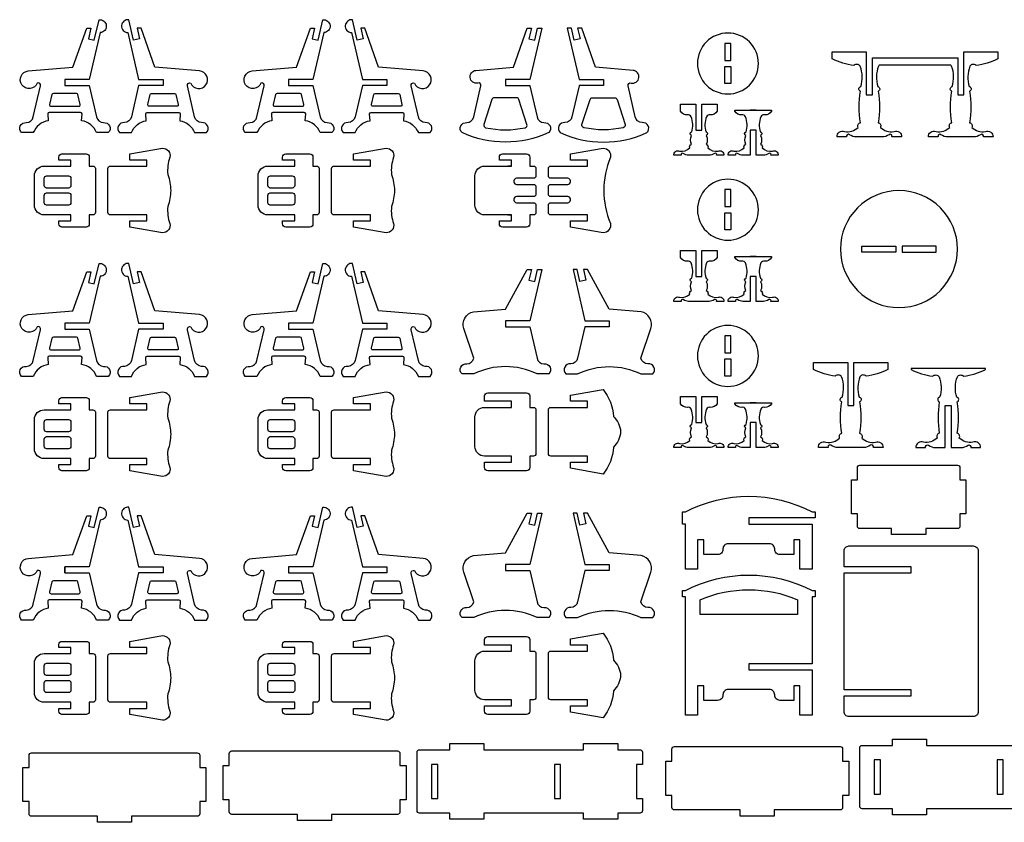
# Model space of a CAD drawing. Extents: x 4766 to 4935, y 1478 to 1584.
# Tile 1 of 4: x 4766 to 4847, y 1478 to 1544. Entities that reach past the tile are written whole.
import ezdxf

# ---------------------------------------------------------------- set-up
doc = ezdxf.new("R2010")
doc.units = 0
doc.header["$MEASUREMENT"] = 0
doc.layers.add('LAYER1', color=18, linetype='CONTINUOUS')

msp = doc.modelspace()

# ---------------------------------------------------------------- linework, layer by layer
at = {"layer": 'LAYER1'}
for points in [[(4769.879, 1538.453), (4769.879, 1538.203), (4771.879, 1538.203), (4772.475, 1535.639, 0.343544), (4773.044, 1535.16, -0.729626), (4773.439, 1534.339), (4772.475, 1534.339, 0.693778), (4772.475, 1534.339, 0.271498), (4771.249, 1535.311), (4771.286, 1535.892, 0.394231), (4771.167, 1536.003), (4768.592, 1536.003, 0.394231), (4768.473, 1535.892), (4768.51, 1535.311, 0.271498), (4767.284, 1534.339), (4766.32, 1534.339, -0.729626), (4766.715, 1535.16, 0.343544), (4767.284, 1535.639), (4767.871, 1538.168, 0.616854), (4767.606, 1538.407, -0.585378), (4766.356, 1538.257, -0.585378), (4766.879, 1539.402), (4770.54, 1539.709), (4771.67, 1542.903), (4772.005, 1542.903), (4771.805, 1542.042), (4772.293, 1541.929), (4772.681, 1543.604, -0.427759), (4773.279, 1543.124, -0.427759), (4772.772, 1542.549), (4771.879, 1538.703), (4769.879, 1538.703)], [(4777.93, 1538.453), (4777.93, 1538.203), (4775.93, 1538.203), (4775.334, 1535.639, -0.343544), (4774.765, 1535.16, 0.729626), (4774.37, 1534.339), (4775.334, 1534.339, -0.693778), (4775.334, 1534.339, -0.271498), (4776.56, 1535.311), (4776.523, 1535.892, -0.394231), (4776.642, 1536.003), (4779.217, 1536.003, -0.394231), (4779.336, 1535.892), (4779.299, 1535.311, -0.271498), (4780.525, 1534.339), (4781.489, 1534.339, 0.729626), (4781.094, 1535.16, -0.343544), (4780.525, 1535.639), (4779.938, 1538.168, -0.616854), (4780.204, 1538.407, 0.585378), (4781.453, 1538.257, 0.585378), (4780.93, 1539.402), (4777.269, 1539.709), (4776.139, 1542.903), (4775.804, 1542.903), (4776.004, 1542.042), (4775.516, 1541.929), (4775.128, 1543.604, 0.427759), (4774.53, 1543.124, 0.427759), (4775.037, 1542.549), (4775.93, 1538.703), (4777.93, 1538.703)], [(4788.233, 1538.453), (4788.233, 1538.203), (4790.233, 1538.203), (4790.828, 1535.639, 0.343544), (4791.397, 1535.16, -0.729626), (4791.793, 1534.339), (4790.828, 1534.339, 0.693778), (4790.828, 1534.339, 0.271498), (4789.602, 1535.311), (4789.64, 1535.892, 0.394231), (4789.52, 1536.003), (4786.946, 1536.003, 0.394231), (4786.826, 1535.892), (4786.864, 1535.311, 0.271498), (4785.638, 1534.339), (4784.673, 1534.339, -0.729626), (4785.069, 1535.16, 0.343544), (4785.638, 1535.639), (4786.225, 1538.168, 0.616854), (4785.959, 1538.407, -0.585378), (4784.71, 1538.257, -0.585378), (4785.232, 1539.402), (4788.894, 1539.709), (4790.023, 1542.903), (4790.359, 1542.903), (4790.159, 1542.042), (4790.646, 1541.929), (4791.035, 1543.604, -0.427759), (4791.632, 1543.124, -0.427759), (4791.126, 1542.549), (4790.233, 1538.703), (4788.233, 1538.703)], [(4796.283, 1538.453), (4796.283, 1538.203), (4794.283, 1538.203), (4793.688, 1535.639, -0.343544), (4793.119, 1535.16, 0.729626), (4792.723, 1534.339), (4793.688, 1534.339, -0.693778), (4793.688, 1534.339, -0.271498), (4794.914, 1535.311), (4794.876, 1535.892, -0.394231), (4794.996, 1536.003), (4797.57, 1536.003, -0.394231), (4797.69, 1535.892), (4797.652, 1535.311, -0.271498), (4798.878, 1534.339), (4799.843, 1534.339, 0.729626), (4799.447, 1535.16, -0.343544), (4798.878, 1535.639), (4798.291, 1538.168, -0.616854), (4798.557, 1538.407, 0.585378), (4799.806, 1538.257, 0.585378), (4799.284, 1539.402), (4795.622, 1539.709), (4794.493, 1542.903), (4794.157, 1542.903), (4794.357, 1542.042), (4793.87, 1541.929), (4793.481, 1543.604, 0.427759), (4792.884, 1543.124, 0.427759), (4793.39, 1542.549), (4794.283, 1538.703), (4796.283, 1538.703)], [(4809.582, 1534.339, -0.216684), (4802.463, 1534.339, -0.729626), (4802.858, 1535.16, 0.343544), (4803.427, 1535.639), (4804.014, 1538.168, 0.616854), (4803.749, 1538.407, -0.432644), (4803.122, 1538.853, -0.432644), (4803.605, 1539.451), (4806.684, 1539.709), (4807.813, 1542.903), (4808.149, 1542.903), (4807.949, 1542.042), (4808.436, 1541.929), (4808.662, 1542.903), (4808.998, 1542.903), (4808.023, 1538.703), (4806.023, 1538.703), (4806.023, 1538.203), (4808.024, 1538.203, 0.04526), (4808.031, 1538.168), (4808.618, 1535.639, 0.343544), (4809.187, 1535.16, -0.729626)], [(4810.513, 1534.339, 0.216684), (4817.632, 1534.339, 0.729626), (4817.237, 1535.16, -0.343544), (4816.668, 1535.639), (4816.081, 1538.168, -0.616854), (4816.347, 1538.407, 0.432644), (4816.974, 1538.853, 0.432644), (4816.49, 1539.451), (4813.412, 1539.709), (4812.283, 1542.903), (4811.947, 1542.903), (4812.147, 1542.042), (4811.66, 1541.929), (4811.434, 1542.903), (4811.098, 1542.903), (4812.073, 1538.703), (4814.073, 1538.703), (4814.073, 1538.203), (4812.071, 1538.203, -0.04526), (4812.064, 1538.168), (4811.477, 1535.639, -0.343544), (4810.909, 1535.16, 0.729626)], [(4824.275, 1542.514, 0.414214), (4821.775, 1540.014, 0.414214), (4824.275, 1537.514, 0.414214), (4826.775, 1540.014, 0.414214)], [(4842.563, 1539.865), (4836.694, 1539.865, 0.076649), (4836.627, 1539.789, 0.169376), (4836.581, 1538.118, -0.755968), (4836.608, 1537.733, -0.0823), (4836.608, 1535.157, -0.497317), (4836.786, 1534.77, 0.242348), (4837.907, 1534.427, -0.570657), (4838.528, 1533.985), (4837.739, 1533.985, 0.75881), (4837.502, 1534.172, -0.158853), (4836.928, 1533.985), (4834.828, 1533.985, -0.158853), (4834.255, 1534.172, 0.75881), (4834.018, 1533.985), (4833.228, 1533.985, -0.570657), (4833.85, 1534.427, 0.242348), (4834.971, 1534.77, -0.497317), (4835.148, 1535.157, -0.0823), (4835.148, 1537.733, -0.755968), (4835.175, 1538.118, 0.169376), (4835.13, 1539.789, 0.480983), (4834.611, 1539.844, -0.082494), (4832.828, 1540.385), (4832.828, 1540.965), (4835.628, 1540.965), (4835.628, 1537.435), (4836.128, 1537.435), (4836.128, 1540.465), (4843.128, 1540.465), (4843.128, 1537.435), (4843.628, 1537.435), (4843.628, 1540.965), (4846.428, 1540.965), (4846.428, 1540.385, -0.082494), (4844.645, 1539.844, 0.480983), (4844.127, 1539.789, 0.169376), (4844.081, 1538.118, -0.755968), (4844.108, 1537.733, -0.0823), (4844.108, 1535.157, -0.497317), (4844.286, 1534.77, 0.242348), (4845.407, 1534.427, -0.570657), (4846.028, 1533.985), (4845.239, 1533.985, 0.75881), (4845.002, 1534.172, -0.158853), (4844.428, 1533.985), (4842.328, 1533.985, -0.158853), (4841.755, 1534.172, 0.75881), (4841.518, 1533.985), (4840.728, 1533.985, -0.570657), (4841.35, 1534.427, 0.242348), (4842.471, 1534.77, -0.497317), (4842.648, 1535.157, -0.0823), (4842.648, 1537.733, -0.755968), (4842.675, 1538.118, 0.169376), (4842.63, 1539.789, 0.076649)], [(4769.879, 1537.556), (4768.932, 1537.556, 0.348878), (4768.815, 1537.463), (4768.627, 1536.651, 0.482714), (4768.743, 1536.503), (4771.016, 1536.503, 0.216532), (4771.106, 1536.545, 0.240993), (4771.132, 1536.651), (4770.944, 1537.463, 0.348878), (4770.827, 1537.556)], [(4777.93, 1537.556), (4778.877, 1537.556, -0.348878), (4778.994, 1537.463), (4779.183, 1536.651, -0.482714), (4779.066, 1536.503), (4776.793, 1536.503, -0.216532), (4776.703, 1536.545, -0.240993), (4776.677, 1536.651), (4776.865, 1537.463, -0.348878), (4776.982, 1537.556)], [(4788.233, 1537.556), (4787.286, 1537.556, 0.348878), (4787.169, 1537.463), (4786.98, 1536.651, 0.482714), (4787.097, 1536.503), (4789.369, 1536.503, 0.216532), (4789.46, 1536.545, 0.240993), (4789.486, 1536.651), (4789.297, 1537.463, 0.348878), (4789.181, 1537.556)], [(4796.283, 1537.556), (4797.231, 1537.556, -0.348878), (4797.347, 1537.463), (4797.536, 1536.651, -0.482714), (4797.419, 1536.503), (4795.147, 1536.503, -0.216532), (4795.057, 1536.545, -0.240993), (4795.03, 1536.651), (4795.219, 1537.463, -0.348878), (4795.336, 1537.556)], [(4807.792, 1534.999), (4807.128, 1537.065, 0.325785), (4806.938, 1537.203), (4805.108, 1537.203, 0.325785), (4804.917, 1537.065), (4804.253, 1534.999, 0.442618), (4804.401, 1534.743, 0.107932), (4807.644, 1534.743, 0.442618)], [(4812.303, 1534.999), (4812.967, 1537.065, -0.325785), (4813.158, 1537.203), (4814.988, 1537.203, -0.325785), (4815.178, 1537.065), (4815.842, 1534.999, -0.442618), (4815.694, 1534.743, -0.107932), (4812.451, 1534.743, -0.442618)], [(4823.392, 1536.094, -0.301445), (4822.828, 1535.794, 0.346418), (4822.516, 1535.647, 0.169376), (4822.482, 1534.394, -0.755968), (4822.503, 1534.105, -0.217136), (4822.503, 1533.373, -0.497317), (4822.635, 1533.083, 0.242348), (4823.476, 1532.826, -0.570657), (4823.942, 1532.494), (4823.35, 1532.494, 0.75881), (4823.173, 1532.634, -0.158853), (4822.742, 1532.494), (4821.042, 1532.494, -0.158853), (4820.612, 1532.634, 0.75881), (4820.435, 1532.494), (4819.842, 1532.494, -0.570657), (4820.308, 1532.826, 0.242348), (4821.149, 1533.083, -0.497317), (4821.282, 1533.373, -0.217136), (4821.282, 1534.105, -0.755968), (4821.303, 1534.394, 0.169376), (4821.269, 1535.647, 0.346418), (4820.957, 1535.794, -0.301445), (4820.392, 1536.094), (4820.392, 1536.674), (4821.642, 1536.674), (4821.642, 1534.544), (4822.142, 1534.544), (4822.142, 1536.674), (4823.392, 1536.674)], [(4827.851, 1536.094, -0.301445), (4827.286, 1535.794, 0.346418), (4826.975, 1535.647, 0.169376), (4826.94, 1534.394, -0.755968), (4826.961, 1534.105, -0.217136), (4826.961, 1533.373, -0.497317), (4827.094, 1533.083, 0.242348), (4827.935, 1532.826, -0.570657), (4828.401, 1532.494), (4827.809, 1532.494, 0.75881), (4827.631, 1532.634, -0.158853), (4827.201, 1532.494), (4826.601, 1532.494), (4826.601, 1534.544), (4826.101, 1534.544), (4826.101, 1532.494), (4825.501, 1532.494, -0.158853), (4825.07, 1532.634, 0.75881), (4824.893, 1532.494), (4824.301, 1532.494, -0.570657), (4824.767, 1532.826, 0.242348), (4825.608, 1533.083, -0.497317), (4825.741, 1533.373, -0.217136), (4825.741, 1534.105, -0.755968), (4825.761, 1534.394, 0.169376), (4825.727, 1535.647, 0.346418), (4825.415, 1535.794, -0.301445), (4824.851, 1536.094), (4824.851, 1536.174), (4827.851, 1536.174)], [(4768.165, 1531.592), (4770.379, 1531.592), (4770.379, 1532.092), (4769.379, 1532.092), (4769.379, 1532.33, -0.414214), (4769.641, 1532.592), (4771.618, 1532.592, -0.414214), (4771.879, 1532.33), (4771.879, 1531.592), (4772.179, 1531.592, -0.414214), (4772.379, 1531.392), (4772.379, 1527.792, -0.414214), (4772.179, 1527.592), (4771.879, 1527.592), (4771.879, 1526.853, -0.414214), (4771.618, 1526.592), (4769.641, 1526.592, -0.414214), (4769.379, 1526.853), (4769.379, 1527.092), (4770.379, 1527.092), (4770.379, 1527.592), (4768.165, 1527.592, -0.414214), (4767.379, 1528.377), (4767.379, 1530.806, -0.414214)], [(4773.408, 1529.592), (4773.408, 1531.392, -0.414214), (4773.608, 1531.592), (4776.608, 1531.592), (4776.608, 1532.091), (4775.208, 1532.091), (4775.208, 1532.591), (4777.894, 1533.064, -0.480696), (4778.495, 1532.313, 0.114725), (4778.323, 1530.908, -0.088383), (4778.56, 1529.592, -0.088383), (4778.323, 1528.275, 0.114725), (4778.495, 1526.87, -0.480696), (4777.894, 1526.119), (4775.208, 1526.592), (4775.208, 1527.092), (4776.608, 1527.092), (4776.608, 1527.592), (4773.608, 1527.592, -0.414214), (4773.408, 1527.792)], [(4786.518, 1531.592), (4788.733, 1531.592), (4788.733, 1532.092), (4787.733, 1532.092), (4787.733, 1532.33, -0.414214), (4787.995, 1532.592), (4789.971, 1532.592, -0.414214), (4790.233, 1532.33), (4790.233, 1531.592), (4790.533, 1531.592, -0.414214), (4790.733, 1531.392), (4790.733, 1527.792, -0.414214), (4790.533, 1527.592), (4790.233, 1527.592), (4790.233, 1526.853, -0.414214), (4789.971, 1526.592), (4787.995, 1526.592, -0.414214), (4787.733, 1526.853), (4787.733, 1527.092), (4788.733, 1527.092), (4788.733, 1527.592), (4786.518, 1527.592, -0.414214), (4785.733, 1528.377), (4785.733, 1530.806, -0.414214)], [(4791.761, 1529.592), (4791.761, 1531.392, -0.414214), (4791.961, 1531.592), (4794.961, 1531.592), (4794.961, 1532.091), (4793.561, 1532.091), (4793.561, 1532.591), (4796.248, 1533.064, -0.480696), (4796.848, 1532.313, 0.114725), (4796.676, 1530.908, -0.088383), (4796.913, 1529.592, -0.088383), (4796.676, 1528.275, 0.114725), (4796.848, 1526.87, -0.480696), (4796.248, 1526.119), (4793.561, 1526.592), (4793.561, 1527.092), (4794.961, 1527.092), (4794.961, 1527.592), (4791.961, 1527.592, -0.414214), (4791.761, 1527.792)], [(4808.523, 1531.392), (4808.523, 1530.792, -0.414214), (4808.323, 1530.592), (4806.923, 1530.592, 0.414214), (4806.723, 1530.392), (4806.723, 1530.292, 0.414214), (4806.923, 1530.092), (4808.323, 1530.092, -0.414214), (4808.523, 1529.892), (4808.523, 1529.592), (4808.523, 1529.292, -0.414214), (4808.323, 1529.092), (4806.923, 1529.092, 0.414214), (4806.723, 1528.892), (4806.723, 1528.792, 0.414214), (4806.923, 1528.592), (4808.323, 1528.592, -0.414214), (4808.523, 1528.392), (4808.523, 1527.792, -0.414214), (4808.323, 1527.592), (4808.023, 1527.592), (4808.023, 1526.853, -0.414214), (4807.761, 1526.592), (4805.784, 1526.592, -0.414214), (4805.523, 1526.853), (4805.523, 1527.092), (4806.523, 1527.092), (4806.523, 1527.592), (4804.308, 1527.592, -0.414214), (4803.523, 1528.377), (4803.523, 1530.806, -0.414214), (4804.308, 1531.592), (4806.523, 1531.592), (4806.523, 1532.092), (4805.523, 1532.092), (4805.523, 1532.33, -0.414214), (4805.784, 1532.592), (4807.761, 1532.592, -0.414214), (4808.023, 1532.33), (4808.023, 1531.592), (4808.323, 1531.592, -0.414214)], [(4814.638, 1526.87, -0.480696), (4814.037, 1526.119), (4811.351, 1526.592), (4811.351, 1527.092), (4812.751, 1527.092), (4812.751, 1527.592), (4809.751, 1527.592, -0.414214), (4809.551, 1527.792), (4809.551, 1528.392, -0.414214), (4809.751, 1528.592), (4811.151, 1528.592, 0.414214), (4811.351, 1528.792), (4811.351, 1528.892, 0.414214), (4811.151, 1529.092), (4809.751, 1529.092, -0.414214), (4809.551, 1529.292), (4809.551, 1529.592), (4809.551, 1529.892, -0.414214), (4809.751, 1530.092), (4811.151, 1530.092, 0.414214), (4811.351, 1530.292), (4811.351, 1530.392, 0.414214), (4811.151, 1530.592), (4809.751, 1530.592, -0.414214), (4809.551, 1530.792), (4809.551, 1531.392, -0.414214), (4809.751, 1531.592), (4812.751, 1531.592), (4812.751, 1532.091), (4811.351, 1532.091), (4811.351, 1532.591), (4814.037, 1533.064, -0.480696), (4814.638, 1532.313, 0.200144)], [(4770.379, 1530.592), (4770.379, 1529.992, -0.414214), (4770.179, 1529.792), (4768.379, 1529.792, -0.414214), (4768.179, 1529.992), (4768.179, 1530.592, -0.414214), (4768.379, 1530.792), (4770.179, 1530.792, -0.414214)], [(4788.733, 1530.592), (4788.733, 1529.992, -0.414214), (4788.533, 1529.792), (4786.733, 1529.792, -0.414214), (4786.533, 1529.992), (4786.533, 1530.592, -0.414214), (4786.733, 1530.792), (4788.533, 1530.792, -0.414214)], [(4824.275, 1530.514, 0.414214), (4821.775, 1528.014, 0.414214), (4824.275, 1525.514, 0.414214), (4826.775, 1528.014, 0.414214)], [(4770.379, 1529.192), (4770.379, 1528.592, -0.414214), (4770.179, 1528.392), (4768.379, 1528.392, -0.414214), (4768.179, 1528.592), (4768.179, 1529.192, -0.414214), (4768.379, 1529.392), (4770.179, 1529.392, -0.414214)], [(4788.733, 1529.192), (4788.733, 1528.592, -0.414214), (4788.533, 1528.392), (4786.733, 1528.392, -0.414214), (4786.533, 1528.592), (4786.533, 1529.192, -0.414214), (4786.733, 1529.392), (4788.533, 1529.392, -0.414214)], [(4838.311, 1529.582, 0.414214), (4833.511, 1524.782, 0.414214), (4838.311, 1519.982, 0.414214), (4843.111, 1524.782, 0.414214)], [(4823.392, 1524.094, -0.301445), (4822.828, 1523.794, 0.346418), (4822.516, 1523.647, 0.169376), (4822.482, 1522.394, -0.755968), (4822.503, 1522.105, -0.217136), (4822.503, 1521.373, -0.497317), (4822.635, 1521.083, 0.242348), (4823.476, 1520.826, -0.570657), (4823.942, 1520.494), (4823.35, 1520.494, 0.75881), (4823.173, 1520.634, -0.158853), (4822.742, 1520.494), (4821.042, 1520.494, -0.158853), (4820.612, 1520.634, 0.75881), (4820.435, 1520.494), (4819.842, 1520.494, -0.570657), (4820.308, 1520.826, 0.242348), (4821.149, 1521.083, -0.497317), (4821.282, 1521.373, -0.217136), (4821.282, 1522.105, -0.755968), (4821.303, 1522.394, 0.169376), (4821.269, 1523.647, 0.346418), (4820.957, 1523.794, -0.301445), (4820.392, 1524.094), (4820.392, 1524.674), (4821.642, 1524.674), (4821.642, 1522.544), (4822.142, 1522.544), (4822.142, 1524.674), (4823.392, 1524.674)], [(4769.879, 1518.453), (4769.879, 1518.203), (4771.879, 1518.203), (4772.475, 1515.639, 0.343544), (4773.044, 1515.16, -0.729626), (4773.439, 1514.339), (4772.475, 1514.339, 0.693778), (4772.475, 1514.339, 0.271498), (4771.249, 1515.311), (4771.286, 1515.892, 0.394231), (4771.167, 1516.003), (4768.592, 1516.003, 0.394231), (4768.473, 1515.892), (4768.51, 1515.311, 0.271498), (4767.284, 1514.339), (4766.32, 1514.339, -0.729626), (4766.715, 1515.16, 0.343544), (4767.284, 1515.639), (4767.871, 1518.168, 0.616854), (4767.606, 1518.407, -0.585378), (4766.356, 1518.257, -0.585378), (4766.879, 1519.402), (4770.54, 1519.709), (4771.67, 1522.903), (4772.005, 1522.903), (4771.805, 1522.042), (4772.293, 1521.929), (4772.681, 1523.604, -0.427759), (4773.279, 1523.124, -0.427759), (4772.772, 1522.549), (4771.879, 1518.703), (4769.879, 1518.703)], [(4777.93, 1518.453), (4777.93, 1518.203), (4775.93, 1518.203), (4775.334, 1515.639, -0.343544), (4774.765, 1515.16, 0.729626), (4774.37, 1514.339), (4775.334, 1514.339, -0.693778), (4775.334, 1514.339, -0.271498), (4776.56, 1515.311), (4776.523, 1515.892, -0.394231), (4776.642, 1516.003), (4779.217, 1516.003, -0.394231), (4779.336, 1515.892), (4779.299, 1515.311, -0.271498), (4780.525, 1514.339), (4781.489, 1514.339, 0.729626), (4781.094, 1515.16, -0.343544), (4780.525, 1515.639), (4779.938, 1518.168, -0.616854), (4780.204, 1518.407, 0.585378), (4781.453, 1518.257, 0.585378), (4780.93, 1519.402), (4777.269, 1519.709), (4776.139, 1522.903), (4775.804, 1522.903), (4776.004, 1522.042), (4775.516, 1521.929), (4775.128, 1523.604, 0.427759), (4774.53, 1523.124, 0.427759), (4775.037, 1522.549), (4775.93, 1518.703), (4777.93, 1518.703)], [(4788.233, 1518.453), (4788.233, 1518.203), (4790.233, 1518.203), (4790.828, 1515.639, 0.343544), (4791.397, 1515.16, -0.729626), (4791.793, 1514.339), (4790.828, 1514.339, 0.693778), (4790.828, 1514.339, 0.271498), (4789.602, 1515.311), (4789.64, 1515.892, 0.394231), (4789.52, 1516.003), (4786.946, 1516.003, 0.394231), (4786.826, 1515.892), (4786.864, 1515.311, 0.271498), (4785.638, 1514.339), (4784.673, 1514.339, -0.729626), (4785.069, 1515.16, 0.343544), (4785.638, 1515.639), (4786.225, 1518.168, 0.616854), (4785.959, 1518.407, -0.585378), (4784.71, 1518.257, -0.585378), (4785.232, 1519.402), (4788.894, 1519.709), (4790.023, 1522.903), (4790.359, 1522.903), (4790.159, 1522.042), (4790.646, 1521.929), (4791.035, 1523.604, -0.427759), (4791.632, 1523.124, -0.427759), (4791.126, 1522.549), (4790.233, 1518.703), (4788.233, 1518.703)], [(4796.283, 1518.453), (4796.283, 1518.203), (4794.283, 1518.203), (4793.688, 1515.639, -0.343544), (4793.119, 1515.16, 0.729626), (4792.723, 1514.339), (4793.688, 1514.339, -0.693778), (4793.688, 1514.339, -0.271498), (4794.914, 1515.311), (4794.876, 1515.892, -0.394231), (4794.996, 1516.003), (4797.57, 1516.003, -0.394231), (4797.69, 1515.892), (4797.652, 1515.311, -0.271498), (4798.878, 1514.339), (4799.843, 1514.339, 0.729626), (4799.447, 1515.16, -0.343544), (4798.878, 1515.639), (4798.291, 1518.168, -0.616854), (4798.557, 1518.407, 0.585378), (4799.806, 1518.257, 0.585378), (4799.284, 1519.402), (4795.622, 1519.709), (4794.493, 1522.903), (4794.157, 1522.903), (4794.357, 1522.042), (4793.87, 1521.929), (4793.481, 1523.604, 0.427759), (4792.884, 1523.124, 0.427759), (4793.39, 1522.549), (4794.283, 1518.703), (4796.283, 1518.703)], [(4827.851, 1524.094, -0.301445), (4827.286, 1523.794, 0.346418), (4826.975, 1523.647, 0.169376), (4826.94, 1522.394, -0.755968), (4826.961, 1522.105, -0.217136), (4826.961, 1521.373, -0.497317), (4827.094, 1521.083, 0.242348), (4827.935, 1520.826, -0.570657), (4828.401, 1520.494), (4827.809, 1520.494, 0.75881), (4827.631, 1520.634, -0.158853), (4827.201, 1520.494), (4826.601, 1520.494), (4826.601, 1522.544), (4826.101, 1522.544), (4826.101, 1520.494), (4825.501, 1520.494, -0.158853), (4825.07, 1520.634, 0.75881), (4824.893, 1520.494), (4824.301, 1520.494, -0.570657), (4824.767, 1520.826, 0.242348), (4825.608, 1521.083, -0.497317), (4825.741, 1521.373, -0.217136), (4825.741, 1522.105, -0.755968), (4825.761, 1522.394, 0.169376), (4825.727, 1523.647, 0.346418), (4825.415, 1523.794, -0.301445), (4824.851, 1524.094), (4824.851, 1524.174), (4827.851, 1524.174)], [(4806.023, 1518.653), (4806.023, 1518.403), (4808.023, 1518.403), (4808.618, 1515.839, 0.343544), (4809.187, 1515.36, -0.729626), (4809.582, 1514.539), (4808.618, 1514.539, 0.230289), (4803.427, 1514.539), (4802.463, 1514.539, -0.729626), (4802.858, 1515.36, 0.343544), (4803.427, 1515.839), (4802.618, 1518.261, -0.456332), (4803.399, 1519.634), (4806.023, 1519.853), (4807.813, 1523.103), (4808.149, 1523.103), (4807.949, 1522.242), (4808.436, 1522.129), (4808.662, 1523.103), (4808.998, 1523.103), (4808.023, 1518.903), (4806.023, 1518.903)], [(4814.544, 1518.653), (4814.544, 1518.403), (4812.544, 1518.403), (4811.949, 1515.839, -0.343544), (4811.38, 1515.36, 0.729626), (4810.985, 1514.539), (4811.949, 1514.539, -0.230289), (4817.14, 1514.539), (4818.104, 1514.539, 0.729626), (4817.708, 1515.36, -0.343544), (4817.14, 1515.839), (4817.949, 1518.261, 0.456332), (4817.168, 1519.634), (4814.544, 1519.853), (4812.754, 1523.103), (4812.418, 1523.103), (4812.618, 1522.242), (4812.131, 1522.129), (4811.905, 1523.103), (4811.569, 1523.103), (4812.544, 1518.903), (4814.544, 1518.903)], [(4824.275, 1518.514, 0.414214), (4821.775, 1516.014, 0.414214), (4824.275, 1513.514, 0.414214), (4826.775, 1516.014, 0.414214)], [(4769.879, 1517.556), (4768.932, 1517.556, 0.348878), (4768.815, 1517.463), (4768.627, 1516.651, 0.482714), (4768.743, 1516.503), (4771.016, 1516.503, 0.216532), (4771.106, 1516.545, 0.240993), (4771.132, 1516.651), (4770.944, 1517.463, 0.348878), (4770.827, 1517.556)], [(4777.93, 1517.556), (4778.877, 1517.556, -0.348878), (4778.994, 1517.463), (4779.183, 1516.651, -0.482714), (4779.066, 1516.503), (4776.793, 1516.503, -0.216532), (4776.703, 1516.545, -0.240993), (4776.677, 1516.651), (4776.865, 1517.463, -0.348878), (4776.982, 1517.556)], [(4788.233, 1517.556), (4787.286, 1517.556, 0.348878), (4787.169, 1517.463), (4786.98, 1516.651, 0.482714), (4787.097, 1516.503), (4789.369, 1516.503, 0.216532), (4789.46, 1516.545, 0.240993), (4789.486, 1516.651), (4789.297, 1517.463, 0.348878), (4789.181, 1517.556)], [(4796.283, 1517.556), (4797.231, 1517.556, -0.348878), (4797.347, 1517.463), (4797.536, 1516.651, -0.482714), (4797.419, 1516.503), (4795.147, 1516.503, -0.216532), (4795.057, 1516.545, -0.240993), (4795.03, 1516.651), (4795.219, 1517.463, -0.348878), (4795.336, 1517.556)], [(4837.402, 1514.894, -0.082494), (4835.619, 1514.353, 0.480983), (4835.101, 1514.298, 0.169376), (4835.055, 1512.627, -0.755968), (4835.082, 1512.242, -0.0823), (4835.082, 1509.666, -0.497317), (4835.259, 1509.279, 0.242348), (4836.381, 1508.936, -0.570657), (4837.002, 1508.494), (4836.213, 1508.494, 0.75881), (4835.976, 1508.681, -0.158853), (4835.402, 1508.494), (4833.302, 1508.494, -0.158853), (4832.728, 1508.681, 0.75881), (4832.491, 1508.494), (4831.702, 1508.494, -0.570657), (4832.323, 1508.936, 0.242348), (4833.445, 1509.279, -0.497317), (4833.622, 1509.666, -0.0823), (4833.622, 1512.242, -0.755968), (4833.649, 1512.627, 0.169376), (4833.603, 1514.298, 0.480983), (4833.085, 1514.353, -0.082494), (4831.302, 1514.894), (4831.302, 1515.474), (4834.102, 1515.474), (4834.102, 1511.944), (4834.602, 1511.944), (4834.602, 1515.474), (4837.402, 1515.474)], [(4845.402, 1514.894), (4845.402, 1514.974), (4839.302, 1514.974), (4839.302, 1514.894, 0.082494), (4841.085, 1514.353, -0.480983), (4841.603, 1514.298, -0.169376), (4841.649, 1512.627, 0.755968), (4841.622, 1512.242, 0.0823), (4841.622, 1509.666, 0.497317), (4841.445, 1509.279, -0.242348), (4840.323, 1508.936, 0.570657), (4839.702, 1508.494), (4840.491, 1508.494, -0.75881), (4840.728, 1508.681, 0.158853), (4841.302, 1508.494), (4842.102, 1508.494), (4842.102, 1511.944), (4842.602, 1511.944), (4842.602, 1508.494), (4843.402, 1508.494, 0.158853), (4843.976, 1508.681, -0.75881), (4844.213, 1508.494), (4845.002, 1508.494, 0.570657), (4844.381, 1508.936, -0.242348), (4843.259, 1509.279, 0.497317), (4843.082, 1509.666, 0.0823), (4843.082, 1512.242, 0.755968), (4843.055, 1512.627, -0.169376), (4843.101, 1514.298, -0.480983), (4843.619, 1514.353, 0.082494)], [(4773.408, 1509.592), (4773.408, 1511.392, -0.414214), (4773.608, 1511.592), (4776.608, 1511.592), (4776.608, 1512.091), (4775.208, 1512.091), (4775.208, 1512.591), (4777.894, 1513.064, -0.480696), (4778.495, 1512.313, 0.114725), (4778.323, 1510.908, -0.088383), (4778.56, 1509.592, -0.088383), (4778.323, 1508.275, 0.114725), (4778.495, 1506.87, -0.480696), (4777.894, 1506.119), (4775.208, 1506.592), (4775.208, 1507.092), (4776.608, 1507.092), (4776.608, 1507.592), (4773.608, 1507.592, -0.414214), (4773.408, 1507.792)], [(4791.761, 1509.592), (4791.761, 1511.392, -0.414214), (4791.961, 1511.592), (4794.961, 1511.592), (4794.961, 1512.091), (4793.561, 1512.091), (4793.561, 1512.591), (4796.248, 1513.064, -0.480696), (4796.848, 1512.313, 0.114725), (4796.676, 1510.908, -0.088383), (4796.913, 1509.592, -0.088383), (4796.676, 1508.275, 0.114725), (4796.848, 1506.87, -0.480696), (4796.248, 1506.119), (4793.561, 1506.592), (4793.561, 1507.092), (4794.961, 1507.092), (4794.961, 1507.592), (4791.961, 1507.592, -0.414214), (4791.761, 1507.792)], [(4814.037, 1506.319), (4811.351, 1506.792), (4811.351, 1507.292), (4812.751, 1507.292), (4812.751, 1507.792), (4809.751, 1507.792, -0.414214), (4809.551, 1507.992), (4809.551, 1509.792), (4809.551, 1511.592, -0.414214), (4809.751, 1511.792), (4812.751, 1511.792), (4812.751, 1512.291), (4811.351, 1512.291), (4811.351, 1512.791), (4814.037, 1513.264, -0.157436), (4814.884, 1511.051, -0.191506), (4815.475, 1509.792, -0.191506), (4814.884, 1508.532, -0.157436)], [(4768.165, 1511.592), (4770.379, 1511.592), (4770.379, 1512.092), (4769.379, 1512.092), (4769.379, 1512.33, -0.414214), (4769.641, 1512.592), (4771.618, 1512.592, -0.414214), (4771.879, 1512.33), (4771.879, 1511.592), (4772.179, 1511.592, -0.414214), (4772.379, 1511.392), (4772.379, 1507.792, -0.414214), (4772.179, 1507.592), (4771.879, 1507.592), (4771.879, 1506.853, -0.414214), (4771.618, 1506.592), (4769.641, 1506.592, -0.414214), (4769.379, 1506.853), (4769.379, 1507.092), (4770.379, 1507.092), (4770.379, 1507.592), (4768.165, 1507.592, -0.414214), (4767.379, 1508.377), (4767.379, 1510.806, -0.414214)], [(4786.518, 1511.592), (4788.733, 1511.592), (4788.733, 1512.092), (4787.733, 1512.092), (4787.733, 1512.33, -0.414214), (4787.995, 1512.592), (4789.971, 1512.592, -0.414214), (4790.233, 1512.33), (4790.233, 1511.592), (4790.533, 1511.592, -0.414214), (4790.733, 1511.392), (4790.733, 1507.792, -0.414214), (4790.533, 1507.592), (4790.233, 1507.592), (4790.233, 1506.853, -0.414214), (4789.971, 1506.592), (4787.995, 1506.592, -0.414214), (4787.733, 1506.853), (4787.733, 1507.092), (4788.733, 1507.092), (4788.733, 1507.592), (4786.518, 1507.592, -0.414214), (4785.733, 1508.377), (4785.733, 1510.806, -0.414214)], [(4804.308, 1511.792), (4806.523, 1511.792), (4806.523, 1512.292), (4804.308, 1512.292), (4804.308, 1512.73, -0.414214), (4804.57, 1512.992), (4807.761, 1512.992, -0.414214), (4808.023, 1512.73), (4808.023, 1511.792), (4808.323, 1511.792, -0.414214), (4808.523, 1511.592), (4808.523, 1507.992, -0.414214), (4808.323, 1507.792), (4808.023, 1507.792), (4808.023, 1506.853, -0.414214), (4807.761, 1506.592), (4804.57, 1506.592, -0.414214), (4804.308, 1506.853), (4804.308, 1507.292), (4806.523, 1507.292), (4806.523, 1507.792), (4804.308, 1507.792, -0.414214), (4803.523, 1508.577), (4803.523, 1511.006, -0.414214)], [(4823.392, 1512.094, -0.301445), (4822.828, 1511.794, 0.346418), (4822.516, 1511.647, 0.169376), (4822.482, 1510.394, -0.755968), (4822.503, 1510.105, -0.217136), (4822.503, 1509.373, -0.497317), (4822.635, 1509.083, 0.242348), (4823.476, 1508.826, -0.570657), (4823.942, 1508.494), (4823.35, 1508.494, 0.75881), (4823.173, 1508.634, -0.158853), (4822.742, 1508.494), (4821.042, 1508.494, -0.158853), (4820.612, 1508.634, 0.75881), (4820.435, 1508.494), (4819.842, 1508.494, -0.570657), (4820.308, 1508.826, 0.242348), (4821.149, 1509.083, -0.497317), (4821.282, 1509.373, -0.217136), (4821.282, 1510.105, -0.755968), (4821.303, 1510.394, 0.169376), (4821.269, 1511.647, 0.346418), (4820.957, 1511.794, -0.301445), (4820.392, 1512.094), (4820.392, 1512.674), (4821.642, 1512.674), (4821.642, 1510.544), (4822.142, 1510.544), (4822.142, 1512.674), (4823.392, 1512.674)], [(4827.851, 1512.094, -0.301445), (4827.286, 1511.794, 0.346418), (4826.975, 1511.647, 0.169376), (4826.94, 1510.394, -0.755968), (4826.961, 1510.105, -0.217136), (4826.961, 1509.373, -0.497317), (4827.094, 1509.083, 0.242348), (4827.935, 1508.826, -0.570657), (4828.401, 1508.494), (4827.809, 1508.494, 0.75881), (4827.631, 1508.634, -0.158853), (4827.201, 1508.494), (4826.601, 1508.494), (4826.601, 1510.544), (4826.101, 1510.544), (4826.101, 1508.494), (4825.501, 1508.494, -0.158853), (4825.07, 1508.634, 0.75881), (4824.893, 1508.494), (4824.301, 1508.494, -0.570657), (4824.767, 1508.826, 0.242348), (4825.608, 1509.083, -0.497317), (4825.741, 1509.373, -0.217136), (4825.741, 1510.105, -0.755968), (4825.761, 1510.394, 0.169376), (4825.727, 1511.647, 0.346418), (4825.415, 1511.794, -0.301445), (4824.851, 1512.094), (4824.851, 1512.174), (4827.851, 1512.174)], [(4770.379, 1510.592), (4770.379, 1509.992, -0.414214), (4770.179, 1509.792), (4768.379, 1509.792, -0.414214), (4768.179, 1509.992), (4768.179, 1510.592, -0.414214), (4768.379, 1510.792), (4770.179, 1510.792, -0.414214)], [(4788.733, 1510.592), (4788.733, 1509.992, -0.414214), (4788.533, 1509.792), (4786.733, 1509.792, -0.414214), (4786.533, 1509.992), (4786.533, 1510.592, -0.414214), (4786.733, 1510.792), (4788.533, 1510.792, -0.414214)], [(4770.379, 1509.192), (4770.379, 1508.592, -0.414214), (4770.179, 1508.392), (4768.379, 1508.392, -0.414214), (4768.179, 1508.592), (4768.179, 1509.192, -0.414214), (4768.379, 1509.392), (4770.179, 1509.392, -0.414214)], [(4788.733, 1509.192), (4788.733, 1508.592, -0.414214), (4788.533, 1508.392), (4786.733, 1508.392, -0.414214), (4786.533, 1508.592), (4786.533, 1509.192, -0.414214), (4786.733, 1509.392), (4788.533, 1509.392, -0.414214)], [(4837.706, 1501.849), (4835.106, 1501.849, -0.414214), (4834.906, 1502.049), (4834.906, 1503.049), (4834.406, 1503.049), (4834.406, 1505.849), (4834.906, 1505.849), (4834.906, 1506.849, -0.414214), (4835.106, 1507.049), (4843.106, 1507.049, -0.414214), (4843.306, 1506.849), (4843.306, 1505.849), (4843.806, 1505.849), (4843.806, 1503.049), (4843.306, 1503.049), (4843.306, 1502.049, -0.414214), (4843.106, 1501.849), (4840.506, 1501.849), (4840.506, 1501.349), (4837.706, 1501.349)], [(4820.79, 1503.219, -0.244984), (4831.19, 1503.219), (4831.44, 1503.219), (4831.44, 1502.719), (4825.99, 1502.719), (4825.99, 1502.219), (4831.19, 1502.219), (4831.19, 1501.61), (4831.19, 1498.51), (4830.19, 1498.51), (4830.19, 1500.914), (4829.69, 1500.914), (4829.69, 1499.712), (4828.545, 1499.712, -0.414214), (4828.114, 1500.143), (4828.114, 1500.171, 0.414214), (4827.683, 1500.602), (4824.298, 1500.602, 0.414214), (4823.866, 1500.171), (4823.866, 1500.143, -0.414214), (4823.435, 1499.712), (4822.29, 1499.712), (4822.29, 1500.914), (4821.79, 1500.914), (4821.79, 1498.51), (4820.79, 1498.51), (4820.79, 1501.61), (4820.79, 1502.219), (4820.54, 1502.219), (4820.54, 1503.219)], [(4769.879, 1498.703), (4769.879, 1498.203), (4771.879, 1498.203), (4772.475, 1495.639, 0.343544), (4773.044, 1495.16, -0.729626), (4773.439, 1494.339), (4772.475, 1494.339, 0.693778), (4772.475, 1494.339, 0.271498), (4771.249, 1495.311), (4771.286, 1495.892, 0.394231), (4771.167, 1496.003), (4768.592, 1496.003, 0.394231), (4768.473, 1495.892), (4768.51, 1495.311, 0.271498), (4767.284, 1494.339), (4766.32, 1494.339, -0.729626), (4766.715, 1495.16, 0.343544), (4767.284, 1495.639), (4767.871, 1498.168, 0.616854), (4767.606, 1498.407, -0.585378), (4766.356, 1498.257, -0.585378), (4766.879, 1499.402), (4770.54, 1499.709), (4771.67, 1502.903), (4772.005, 1502.903), (4771.805, 1502.042), (4772.293, 1501.929), (4772.681, 1503.604, -0.427759), (4773.279, 1503.124, -0.427759), (4772.772, 1502.549), (4771.879, 1498.703), (4769.879, 1498.703), (4769.879, 1498.203)], [(4777.93, 1498.453), (4777.93, 1498.203), (4775.93, 1498.203), (4775.334, 1495.639, -0.343544), (4774.765, 1495.16, 0.729626), (4774.37, 1494.339), (4775.334, 1494.339, -0.693778), (4775.334, 1494.339, -0.271498), (4776.56, 1495.311), (4776.523, 1495.892, -0.394231), (4776.642, 1496.003), (4779.217, 1496.003, -0.394231), (4779.336, 1495.892), (4779.299, 1495.311, -0.271498), (4780.525, 1494.339), (4781.489, 1494.339, 0.729626), (4781.094, 1495.16, -0.343544), (4780.525, 1495.639), (4779.938, 1498.168, -0.616854), (4780.204, 1498.407, 0.585378), (4781.453, 1498.257, 0.585378), (4780.93, 1499.402), (4777.269, 1499.709), (4776.139, 1502.903), (4775.804, 1502.903), (4776.004, 1502.042), (4775.516, 1501.929), (4775.128, 1503.604, 0.427759), (4774.53, 1503.124, 0.427759), (4775.037, 1502.549), (4775.93, 1498.703), (4777.93, 1498.703)], [(4788.233, 1498.453), (4788.233, 1498.203), (4790.233, 1498.203), (4790.828, 1495.639, 0.343544), (4791.397, 1495.16, -0.729626), (4791.793, 1494.339), (4790.828, 1494.339, 0.693778), (4790.828, 1494.339, 0.271498), (4789.602, 1495.311), (4789.64, 1495.892, 0.394231), (4789.52, 1496.003), (4786.946, 1496.003, 0.394231), (4786.826, 1495.892), (4786.864, 1495.311, 0.271498), (4785.638, 1494.339), (4784.673, 1494.339, -0.729626), (4785.069, 1495.16, 0.343544), (4785.638, 1495.639), (4786.225, 1498.168, 0.616854), (4785.959, 1498.407, -0.585378), (4784.71, 1498.257, -0.585378), (4785.232, 1499.402), (4788.894, 1499.709), (4790.023, 1502.903), (4790.359, 1502.903), (4790.159, 1502.042), (4790.646, 1501.929), (4791.035, 1503.604, -0.427759), (4791.632, 1503.124, -0.427759), (4791.126, 1502.549), (4790.233, 1498.703), (4788.233, 1498.703)], [(4796.283, 1498.453), (4796.283, 1498.203), (4794.283, 1498.203), (4793.688, 1495.639, -0.343544), (4793.119, 1495.16, 0.729626), (4792.723, 1494.339), (4793.688, 1494.339, -0.693778), (4793.688, 1494.339, -0.271498), (4794.914, 1495.311), (4794.876, 1495.892, -0.394231), (4794.996, 1496.003), (4797.57, 1496.003, -0.394231), (4797.69, 1495.892), (4797.652, 1495.311, -0.271498), (4798.878, 1494.339), (4799.843, 1494.339, 0.729626), (4799.447, 1495.16, -0.343544), (4798.878, 1495.639), (4798.291, 1498.168, -0.616854), (4798.557, 1498.407, 0.585378), (4799.806, 1498.257, 0.585378), (4799.284, 1499.402), (4795.622, 1499.709), (4794.493, 1502.903), (4794.157, 1502.903), (4794.357, 1502.042), (4793.87, 1501.929), (4793.481, 1503.604, 0.427759), (4792.884, 1503.124, 0.427759), (4793.39, 1502.549), (4794.283, 1498.703), (4796.283, 1498.703)], [(4806.023, 1498.653), (4806.023, 1498.403), (4808.023, 1498.403), (4808.618, 1495.839, 0.343544), (4809.187, 1495.36, -0.729626), (4809.582, 1494.539), (4808.618, 1494.539, 0.230289), (4803.427, 1494.539), (4802.463, 1494.539, -0.729626), (4802.858, 1495.36, 0.343544), (4803.427, 1495.839), (4802.618, 1498.261, -0.456332), (4803.399, 1499.634), (4806.023, 1499.853), (4807.813, 1503.103), (4808.149, 1503.103), (4807.949, 1502.242), (4808.436, 1502.129), (4808.662, 1503.103), (4808.998, 1503.103), (4808.023, 1498.903), (4806.023, 1498.903)], [(4814.544, 1498.653), (4814.544, 1498.403), (4812.544, 1498.403), (4811.949, 1495.839, -0.343544), (4811.38, 1495.36, 0.729626), (4810.985, 1494.539), (4811.949, 1494.539, -0.230289), (4817.14, 1494.539), (4818.104, 1494.539, 0.729626), (4817.708, 1495.36, -0.343544), (4817.14, 1495.839), (4817.949, 1498.261, 0.456332), (4817.168, 1499.634), (4814.544, 1499.853), (4812.754, 1503.103), (4812.418, 1503.103), (4812.618, 1502.242), (4812.131, 1502.129), (4811.905, 1503.103), (4811.569, 1503.103), (4812.544, 1498.903), (4814.544, 1498.903)], [(4833.808, 1488.119), (4839.308, 1488.119), (4839.308, 1488.619), (4833.808, 1488.619), (4833.808, 1498.219), (4839.308, 1498.219), (4839.308, 1498.719), (4833.808, 1498.719), (4833.808, 1500.019, -0.414214), (4834.208, 1500.419), (4844.408, 1500.419, -0.414214), (4844.808, 1500.019), (4844.808, 1486.819, -0.414214), (4844.408, 1486.419), (4834.208, 1486.419, -0.414214), (4833.808, 1486.819)], [(4831.19, 1490.756), (4825.99, 1490.756), (4825.99, 1490.256), (4831.19, 1490.256), (4831.19, 1489.647), (4831.19, 1486.547), (4830.19, 1486.547), (4830.19, 1488.95), (4829.69, 1488.95), (4829.69, 1487.748), (4828.545, 1487.748, -0.414214), (4828.114, 1488.18), (4828.114, 1488.207, 0.414214), (4827.683, 1488.638), (4824.298, 1488.638, 0.414214), (4823.866, 1488.207), (4823.866, 1488.18, -0.414214), (4823.435, 1487.748), (4822.29, 1487.748), (4822.29, 1488.95), (4821.79, 1488.95), (4821.79, 1486.547), (4820.79, 1486.547), (4820.79, 1489.647), (4820.79, 1490.256), (4820.79, 1496.256), (4820.54, 1496.256), (4820.54, 1496.756), (4820.79, 1496.756, -0.244984), (4831.19, 1496.756), (4831.44, 1496.756), (4831.44, 1496.256), (4831.19, 1496.256)], [(4769.879, 1497.556), (4768.932, 1497.556, 0.348878), (4768.815, 1497.463), (4768.627, 1496.651, 0.482714), (4768.743, 1496.503), (4771.016, 1496.503, 0.216532), (4771.106, 1496.545, 0.240993), (4771.132, 1496.651), (4770.944, 1497.463, 0.348878), (4770.827, 1497.556)], [(4777.93, 1497.556), (4778.877, 1497.556, -0.348878), (4778.994, 1497.463), (4779.183, 1496.651, -0.482714), (4779.066, 1496.503), (4776.793, 1496.503, -0.216532), (4776.703, 1496.545, -0.240993), (4776.677, 1496.651), (4776.865, 1497.463, -0.348878), (4776.982, 1497.556)], [(4788.233, 1497.556), (4787.286, 1497.556, 0.348878), (4787.169, 1497.463), (4786.98, 1496.651, 0.482714), (4787.097, 1496.503), (4789.369, 1496.503, 0.216532), (4789.46, 1496.545, 0.240993), (4789.486, 1496.651), (4789.297, 1497.463, 0.348878), (4789.181, 1497.556)], [(4796.283, 1497.556), (4797.231, 1497.556, -0.348878), (4797.347, 1497.463), (4797.536, 1496.651, -0.482714), (4797.419, 1496.503), (4795.147, 1496.503, -0.216532), (4795.057, 1496.545, -0.240993), (4795.03, 1496.651), (4795.219, 1497.463, -0.348878), (4795.336, 1497.556)], [(4829.99, 1494.799), (4821.99, 1494.799), (4821.99, 1495.999, -0.207582), (4829.99, 1495.999)], [(4773.408, 1489.592), (4773.408, 1491.392, -0.414214), (4773.608, 1491.592), (4776.608, 1491.592), (4776.608, 1492.091), (4775.208, 1492.091), (4775.208, 1492.591), (4777.894, 1493.064, -0.480696), (4778.495, 1492.313, 0.114725), (4778.323, 1490.908, -0.088383), (4778.56, 1489.592, -0.088383), (4778.323, 1488.275, 0.114725), (4778.495, 1486.87, -0.480696), (4777.894, 1486.119), (4775.208, 1486.592), (4775.208, 1487.092), (4776.608, 1487.092), (4776.608, 1487.592), (4773.608, 1487.592, -0.414214), (4773.408, 1487.792)], [(4791.761, 1489.592), (4791.761, 1491.392, -0.414214), (4791.961, 1491.592), (4794.961, 1491.592), (4794.961, 1492.091), (4793.561, 1492.091), (4793.561, 1492.591), (4796.248, 1493.064, -0.480696), (4796.848, 1492.313, 0.114725), (4796.676, 1490.908, -0.088383), (4796.913, 1489.592, -0.088383), (4796.676, 1488.275, 0.114725), (4796.848, 1486.87, -0.480696), (4796.248, 1486.119), (4793.561, 1486.592), (4793.561, 1487.092), (4794.961, 1487.092), (4794.961, 1487.592), (4791.961, 1487.592, -0.414214), (4791.761, 1487.792)], [(4804.308, 1491.792), (4806.523, 1491.792), (4806.523, 1492.292), (4804.308, 1492.292), (4804.308, 1492.73, -0.414214), (4804.57, 1492.992), (4807.761, 1492.992, -0.414214), (4808.023, 1492.73), (4808.023, 1491.792), (4808.323, 1491.792, -0.414214), (4808.523, 1491.592), (4808.523, 1487.992, -0.414214), (4808.323, 1487.792), (4808.023, 1487.792), (4808.023, 1486.853, -0.414214), (4807.761, 1486.592), (4804.57, 1486.592, -0.414214), (4804.308, 1486.853), (4804.308, 1487.292), (4806.523, 1487.292), (4806.523, 1487.792), (4804.308, 1487.792, -0.414214), (4803.523, 1488.577), (4803.523, 1491.006, -0.414214)], [(4814.037, 1486.319), (4811.351, 1486.792), (4811.351, 1487.292), (4812.751, 1487.292), (4812.751, 1487.792), (4809.751, 1487.792, -0.414214), (4809.551, 1487.992), (4809.551, 1489.792), (4809.551, 1491.592, -0.414214), (4809.751, 1491.792), (4812.751, 1491.792), (4812.751, 1492.291), (4811.351, 1492.291), (4811.351, 1492.791), (4814.037, 1493.264, -0.157436), (4814.884, 1491.051, -0.191506), (4815.475, 1489.792, -0.191506), (4814.884, 1488.532, -0.157436)], [(4768.165, 1491.592), (4770.379, 1491.592), (4770.379, 1492.092), (4769.379, 1492.092), (4769.379, 1492.33, -0.414214), (4769.641, 1492.592), (4771.618, 1492.592, -0.414214), (4771.879, 1492.33), (4771.879, 1491.592), (4772.179, 1491.592, -0.414214), (4772.379, 1491.392), (4772.379, 1487.792, -0.414214), (4772.179, 1487.592), (4771.879, 1487.592), (4771.879, 1486.853, -0.414214), (4771.618, 1486.592), (4769.641, 1486.592, -0.414214), (4769.379, 1486.853), (4769.379, 1487.092), (4770.379, 1487.092), (4770.379, 1487.592), (4768.165, 1487.592, -0.414214), (4767.379, 1488.377), (4767.379, 1490.806, -0.414214)], [(4786.518, 1491.592), (4788.733, 1491.592), (4788.733, 1492.092), (4787.733, 1492.092), (4787.733, 1492.33, -0.414214), (4787.995, 1492.592), (4789.971, 1492.592, -0.414214), (4790.233, 1492.33), (4790.233, 1491.592), (4790.533, 1491.592, -0.414214), (4790.733, 1491.392), (4790.733, 1487.792, -0.414214), (4790.533, 1487.592), (4790.233, 1487.592), (4790.233, 1486.853, -0.414214), (4789.971, 1486.592), (4787.995, 1486.592, -0.414214), (4787.733, 1486.853), (4787.733, 1487.092), (4788.733, 1487.092), (4788.733, 1487.592), (4786.518, 1487.592, -0.414214), (4785.733, 1488.377), (4785.733, 1490.806, -0.414214)], [(4770.379, 1490.592), (4770.379, 1489.992, -0.414214), (4770.179, 1489.792), (4768.379, 1489.792, -0.414214), (4768.179, 1489.992), (4768.179, 1490.592, -0.414214), (4768.379, 1490.792), (4770.179, 1490.792, -0.414214)], [(4788.733, 1490.592), (4788.733, 1489.992, -0.414214), (4788.533, 1489.792), (4786.733, 1489.792, -0.414214), (4786.533, 1489.992), (4786.533, 1490.592, -0.414214), (4786.733, 1490.792), (4788.533, 1490.792, -0.414214)], [(4770.379, 1489.192), (4770.379, 1488.592, -0.414214), (4770.179, 1488.392), (4768.379, 1488.392, -0.414214), (4768.179, 1488.592), (4768.179, 1489.192, -0.414214), (4768.379, 1489.392), (4770.179, 1489.392, -0.414214)], [(4788.733, 1489.192), (4788.733, 1488.592, -0.414214), (4788.533, 1488.392), (4786.733, 1488.392, -0.414214), (4786.533, 1488.592), (4786.533, 1489.192, -0.414214), (4786.733, 1489.392), (4788.533, 1489.392, -0.414214)], [(4817.269, 1479.699), (4817.269, 1478.699, -0.414214), (4817.069, 1478.499), (4815.24, 1478.499), (4815.24, 1477.999), (4812.44, 1477.999), (4812.44, 1478.499), (4804.259, 1478.499), (4804.259, 1477.999), (4801.459, 1477.999), (4801.459, 1478.499), (4798.969, 1478.499, -0.414214), (4798.769, 1478.699), (4798.769, 1483.499, -0.414214), (4798.969, 1483.699), (4801.459, 1483.699), (4801.459, 1484.199), (4804.259, 1484.199), (4804.259, 1483.699), (4812.44, 1483.699), (4812.44, 1484.199), (4815.24, 1484.199), (4815.24, 1483.699), (4817.069, 1483.699, -0.414214), (4817.269, 1483.499), (4817.269, 1482.499), (4816.769, 1482.499), (4816.769, 1479.699)], [(4772.541, 1478.241), (4767.141, 1478.241, -0.414214), (4766.941, 1478.441), (4766.941, 1479.441), (4766.441, 1479.441), (4766.441, 1482.241), (4766.941, 1482.241), (4766.941, 1483.241, -0.414214), (4767.141, 1483.441), (4780.741, 1483.441, -0.414214), (4780.941, 1483.241), (4780.941, 1482.241), (4781.441, 1482.241), (4781.441, 1479.441), (4780.941, 1479.441), (4780.941, 1478.441, -0.414214), (4780.741, 1478.241), (4775.341, 1478.241), (4775.341, 1477.741), (4772.541, 1477.741)], [(4788.966, 1478.394), (4783.566, 1478.394, -0.414214), (4783.366, 1478.594), (4783.366, 1479.594), (4782.866, 1479.594), (4782.866, 1482.394), (4783.366, 1482.394), (4783.366, 1483.394, -0.414214), (4783.566, 1483.594), (4797.166, 1483.594, -0.414214), (4797.366, 1483.394), (4797.366, 1482.394), (4797.866, 1482.394), (4797.866, 1479.594), (4797.366, 1479.594), (4797.366, 1478.594, -0.414214), (4797.166, 1478.394), (4791.766, 1478.394), (4791.766, 1477.894), (4788.966, 1477.894)], [(4825.284, 1478.753), (4819.884, 1478.753, -0.414214), (4819.684, 1478.953), (4819.684, 1479.953), (4819.184, 1479.953), (4819.184, 1482.753), (4819.684, 1482.753), (4819.684, 1483.753, -0.414214), (4819.884, 1483.953), (4833.484, 1483.953, -0.414214), (4833.684, 1483.753), (4833.684, 1482.753), (4834.184, 1482.753), (4834.184, 1479.953), (4833.684, 1479.953), (4833.684, 1478.953, -0.414214), (4833.484, 1478.753), (4828.084, 1478.753), (4828.084, 1478.253), (4825.284, 1478.253)]]:
    msp.add_lwpolyline(points, format="xyb", close=True, dxfattribs=at)
for points in [[(4824.525, 1541.664), (4824.025, 1541.664), (4824.025, 1540.264), (4824.525, 1540.264)], [(4824.525, 1538.364), (4824.025, 1538.364), (4824.025, 1539.764), (4824.525, 1539.764)], [(4824.525, 1529.664), (4824.025, 1529.664), (4824.025, 1528.264), (4824.525, 1528.264)], [(4824.525, 1526.364), (4824.025, 1526.364), (4824.025, 1527.764), (4824.525, 1527.764)], [(4838.061, 1525.032), (4838.061, 1524.532), (4835.261, 1524.532), (4835.261, 1525.032)], [(4838.561, 1525.032), (4838.561, 1524.532), (4841.361, 1524.532), (4841.361, 1525.032)], [(4824.525, 1517.664), (4824.025, 1517.664), (4824.025, 1516.264), (4824.525, 1516.264)], [(4824.525, 1514.364), (4824.025, 1514.364), (4824.025, 1515.764), (4824.525, 1515.764)], [(4800.469, 1482.499), (4799.969, 1482.499), (4799.969, 1479.699), (4800.469, 1479.699)], [(4810.55, 1482.499), (4810.05, 1482.499), (4810.05, 1479.699), (4810.55, 1479.699)], [(4836.787, 1482.857), (4836.287, 1482.857), (4836.287, 1480.057), (4836.787, 1480.057)], [(4846.868, 1482.857), (4846.368, 1482.857), (4846.368, 1480.057), (4846.868, 1480.057)]]:
    msp.add_lwpolyline(points, close=True, dxfattribs=at)
for points in [[(4826.601, 1536.174), (4826.101, 1536.174)], [(4806.523, 1531.592), (4806.207, 1531.592)], [(4806.207, 1527.592), (4806.523, 1527.592)], [(4826.601, 1524.174), (4826.101, 1524.174)], [(4826.601, 1512.174), (4826.101, 1512.174)]]:
    msp.add_lwpolyline(points, dxfattribs=at)
msp.add_lwpolyline([(4848.758, 1478.857), (4840.577, 1478.857), (4840.577, 1478.357), (4837.777, 1478.357), (4837.777, 1478.857), (4835.287, 1478.857, -0.414214), (4835.087, 1479.057), (4835.087, 1483.857, -0.414214), (4835.287, 1484.057), (4837.777, 1484.057), (4837.777, 1484.557), (4840.577, 1484.557), (4840.577, 1484.057), (4848.758, 1484.057)], format="xyb", dxfattribs=at)

doc.saveas('drawing.dxf')
